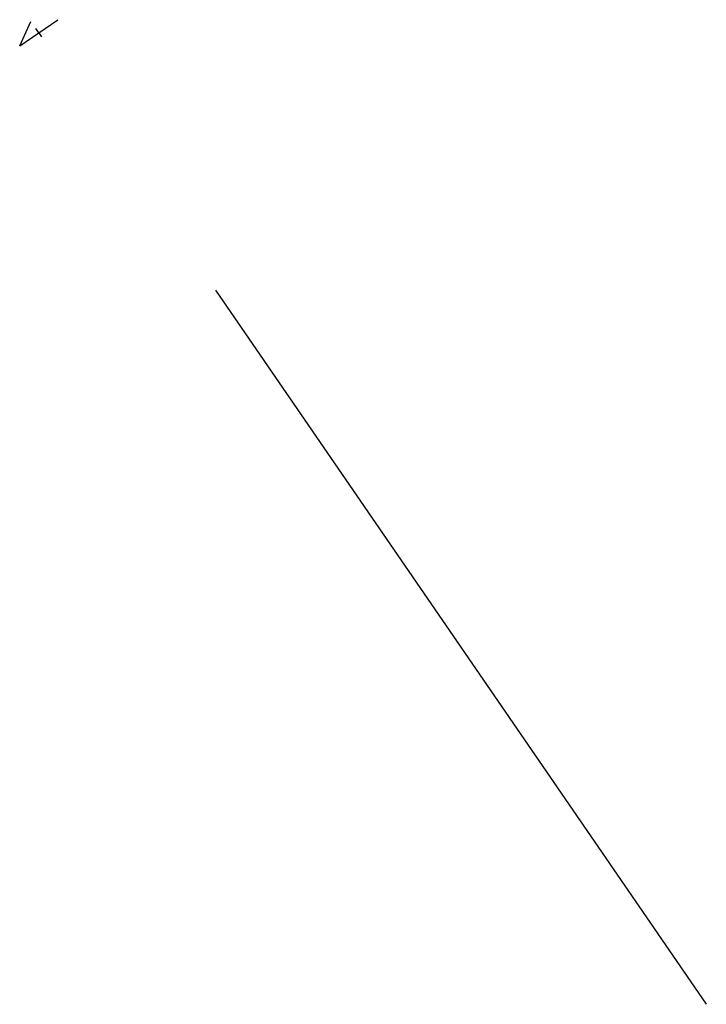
# Model space of a CAD drawing. Header units: metres. Extents: x 79063.3 to 79068.05, y 1317921.03 to 1317927.84.
import ezdxf

# ---------------------------------------------------------------- set-up
doc = ezdxf.new("R2010")
doc.units = ezdxf.units.M
doc.layers.add('75251000 Endeavslutning', color=254, linetype='Continuous')

msp = doc.modelspace()

# ---------------------------------------------------------------- linework, layer by layer
at = {"layer": '75251000 Endeavslutning', "color": 254, "extrusion": (-0.045763, 0.0571, 0.997319)}
for p, q in [((79063.2988, 1317927.6593, 16.459), (79063.5625, 1317927.8406, 16.4608)), ((79063.2988, 1317927.6593, 16.459), (79063.5625, 1317927.8406, 16.4608)), ((79063.2987, 1317927.6593, 16.469), (79063.3767, 1317927.8283, 16.4691)), ((79063.2987, 1317927.6593, 16.469), (79063.3767, 1317927.8283, 16.4691)), ((79063.4306, 1317927.7499, 16.4599), (79063.4108, 1317927.7788, 16.4596)), ((79063.4306, 1317927.7499, 16.4599), (79063.4108, 1317927.7788, 16.4596)), ((79063.4306, 1317927.7499, 16.4599), (79063.4505, 1317927.7211, 16.4602)), ((79063.4306, 1317927.7499, 16.4599), (79063.4505, 1317927.7211, 16.4602)), ((79064.6522, 1317925.9713, 16.7931), (79068.048, 1317921.0326, 17.0727)), ((79064.6522, 1317925.9713, 16.7931), (79068.048, 1317921.0326, 17.0727))]:
    msp.add_line(p, q, dxfattribs=at)

doc.saveas('drawing.dxf')
